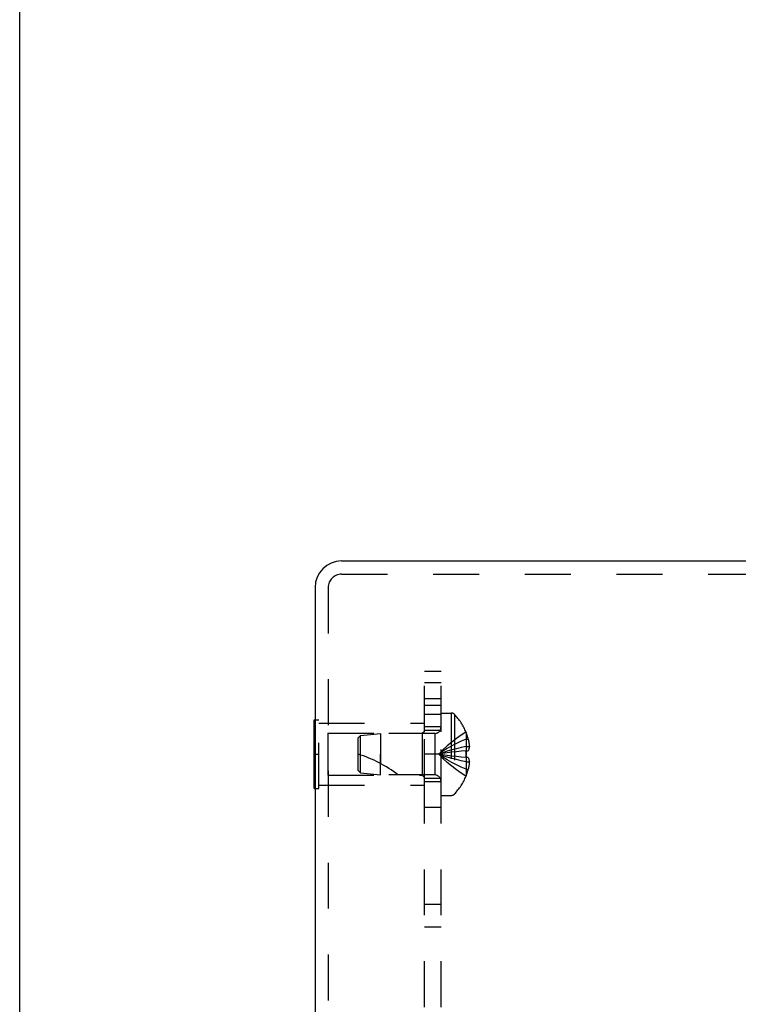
# Model space of a CAD drawing. Header units: inches. Extents: x 0 to 37.8, y 0 to 24.4.
# Tile 5 of 8: x 0 to 3.3, y 15.5 to 20. Entities that reach past the tile are written whole.
import ezdxf

# ---------------------------------------------------------------- set-up
doc = ezdxf.new("R2010")
doc.units = ezdxf.units.IN
doc.header["$LTSCALE"] = 2.077778
doc.header["$MEASUREMENT"] = 0
doc.linetypes.add('HIDDEN', pattern=[0.2, 0.1, -0.1])
doc.layers.get('0').update_dxf_attribs({"linetype": 'CONTINUOUS'})
doc.layers.add('DEFAULT_2', color=8, linetype='HIDDEN')
doc.layers.add('SUBPANEL', color=7, linetype='CONTINUOUS')

msp = doc.modelspace()

# ---------------------------------------------------------------- linework, layer by layer
at = {"color": 7, "linetype": 'Continuous'}
for p, q in [((0, 0), (0, 24.4444)), ((1.3342, 16.5026), (1.3342, 16.8146)), ((1.3342, 16.8146), (1.3382, 16.8146)), ((1.3342, 16.6586), (1.3382, 16.6586)), ((1.3342, 16.5026), (1.3382, 16.5026))]:
    msp.add_line(p, q, dxfattribs=at)
at = {"color": 3, "linetype": 'Continuous'}
for p, q in [((1.4582, 17.5336), (4.3312, 17.5336)), ((1.3382, 17.4136), (1.3382, 7.6536))]:
    msp.add_line(p, q, dxfattribs=at)
msp.add_arc((1.4582, 17.4136), 0.12, 90, 180, dxfattribs=at)
at = {"layer": 'DEFAULT_2', "color": 8, "linetype": 'HIDDEN'}
for p, q in [((1.4582, 17.4736), (4.3312, 17.4736)), ((1.3982, 17.4136), (1.3982, 7.6536)), ((1.3382, 16.8146), (1.3552, 16.8146)), ((1.3552, 16.5026), (1.3552, 16.8146)), ((1.9092, 16.4721), (1.9092, 16.8451)), ((1.9092, 16.8451), (1.9558, 16.8451)), ((1.9558, 16.8451), (1.9558, 16.4721)), ((1.9703, 16.8389), (1.9703, 16.4784)), ((1.3552, 16.7986), (1.8342, 16.7986)), ((1.8342, 16.5186), (1.8342, 16.7986)), ((1.3967, 16.7536), (1.3967, 16.5636)), ((1.3967, 16.7536), (1.8242, 16.7536)), ((1.5342, 16.7326), (1.5442, 16.7436)), ((1.5342, 16.5846), (1.5342, 16.7326)), ((1.5442, 16.7436), (1.6342, 16.7526)), ((1.5442, 16.5736), (1.5442, 16.7436)), ((1.6342, 16.7526), (1.6342, 16.6586)), ((1.881, 16.7526), (1.6342, 16.7526)), ((1.8242, 16.7536), (1.8342, 16.7636)), ((1.8242, 16.7536), (1.8242, 16.5636)), ((1.881, 16.7526), (1.881, 16.5646)), ((2.0226, 16.7581), (2.0222, 16.7579)), ((2.0222, 16.7579), (2.0226, 16.7569)), ((2.0226, 16.7569), (2.0226, 16.6741)), ((2.0226, 16.7271), (2.0326, 16.7271)), ((2.0226, 16.6935), (2.0375, 16.6935)), ((1.3382, 16.6586), (1.3552, 16.6586)), ((1.6342, 16.5646), (1.6342, 16.6586)), ((1.6342, 16.6586), (1.6342, 16.6166)), ((1.9579, 16.6672), (1.9374, 16.6645)), ((1.9789, 16.6697), (1.9577, 16.6672)), ((2.0004, 16.672), (1.9786, 16.6696)), ((2.0226, 16.6741), (2.0001, 16.672)), ((2.0226, 16.6431), (2.0001, 16.6453)), ((2.0222, 16.6741), (2.0223, 16.6715)), ((2.0226, 16.6741), (2.0222, 16.6741)), ((2.0223, 16.6457), (2.0222, 16.6432)), ((2.0226, 16.6431), (2.0222, 16.6432)), ((2.0226, 16.6741), (2.0326, 16.6741)), ((2.0226, 16.6612), (2.0226, 16.6586)), ((2.0226, 16.6586), (2.0226, 16.656)), ((2.0226, 16.6431), (2.0226, 16.5603)), ((2.0326, 16.6431), (2.0226, 16.6431)), ((2.0226, 16.6237), (2.0375, 16.6237)), ((2.0226, 16.5901), (2.0326, 16.5901)), ((1.3967, 16.5636), (1.8242, 16.5636)), ((1.5342, 16.5846), (1.5442, 16.5736)), ((1.5442, 16.5736), (1.6342, 16.5646)), ((1.881, 16.5646), (1.6342, 16.5646)), ((1.8242, 16.5636), (1.8342, 16.5536)), ((2.0226, 16.5603), (2.0222, 16.5594)), ((2.0222, 16.5594), (2.0226, 16.5591)), ((1.3382, 16.5026), (1.3552, 16.5026)), ((1.3552, 16.5186), (1.8342, 16.5186)), ((1.9092, 16.4721), (1.9558, 16.4721))]:
    msp.add_line(p, q, dxfattribs=at)
for points in [[(2.0222, 16.7579), (2.0001, 16.7442), (1.9786, 16.7294), (1.9577, 16.7134), (1.9374, 16.6963), (1.9177, 16.678), (1.8986, 16.6586)], [(2.0226, 16.7271), (2.0004, 16.7177), (1.9789, 16.7074), (1.9579, 16.6964), (1.9375, 16.6846), (1.9177, 16.672), (1.8986, 16.6586)], [(2.0326, 16.7271), (2.0336, 16.7229), (2.0344, 16.7187), (2.0352, 16.7145), (2.0358, 16.7103), (2.0364, 16.7061), (2.0368, 16.7019), (2.0372, 16.6977), (2.0375, 16.6935)], [(2.0226, 16.6935), (2.0004, 16.6887), (1.9789, 16.6835), (1.9579, 16.6779), (1.9375, 16.6719), (1.9177, 16.6654), (1.8986, 16.6586)], [(2.0375, 16.6935), (2.0372, 16.6912), (2.0369, 16.6889), (2.0364, 16.6865), (2.0359, 16.6841), (2.0352, 16.6817), (2.0345, 16.6792), (2.0336, 16.6767), (2.0326, 16.6741)], [(1.9375, 16.6645), (1.9177, 16.6617), (1.8986, 16.6586)], [(1.9374, 16.6645), (1.9177, 16.6616), (1.8986, 16.6586)], [(2.0222, 16.5594), (2.0001, 16.5731), (1.9786, 16.5879), (1.9577, 16.6039), (1.9374, 16.621), (1.9177, 16.6392), (1.8986, 16.6586)], [(2.0226, 16.5901), (2.0004, 16.5996), (1.9789, 16.6098), (1.9579, 16.6208), (1.9375, 16.6326), (1.9177, 16.6452), (1.8986, 16.6586)], [(2.0004, 16.6453), (1.9786, 16.6476), (1.9577, 16.6501), (1.9374, 16.6528), (1.9177, 16.6556), (1.8986, 16.6586)], [(1.9789, 16.6476), (1.9579, 16.6501), (1.9375, 16.6527), (1.9177, 16.6556), (1.8986, 16.6586)], [(2.0226, 16.6237), (2.0004, 16.6285), (1.9789, 16.6338), (1.9579, 16.6394), (1.9375, 16.6454), (1.9177, 16.6518), (1.8986, 16.6586)], [(2.0226, 16.6586), (2.0226, 16.6612), (2.0225, 16.6638), (2.0225, 16.6664), (2.0224, 16.669), (2.0223, 16.6715), (2.0222, 16.6741)], [(2.0222, 16.6432), (2.0223, 16.6457), (2.0224, 16.6483), (2.0225, 16.6509), (2.0225, 16.6534), (2.0226, 16.656), (2.0226, 16.6586)], [(2.0224, 16.669), (2.0225, 16.6664), (2.0225, 16.6638)], [(2.0225, 16.6534), (2.0225, 16.6509), (2.0224, 16.6483)], [(2.0326, 16.6431), (2.0336, 16.6406), (2.0345, 16.638), (2.0352, 16.6356), (2.0359, 16.6331), (2.0364, 16.6307), (2.0369, 16.6284), (2.0372, 16.626), (2.0375, 16.6237)], [(2.0375, 16.6237), (2.0372, 16.6195), (2.0368, 16.6153), (2.0364, 16.6111), (2.0358, 16.6069), (2.0352, 16.6027), (2.0344, 16.5985), (2.0336, 16.5943), (2.0326, 16.5901)]]:
    msp.add_lwpolyline(points, dxfattribs=at)
for centre, radius, start, end in [((1.4582, 17.4136), 0.06, 90, 180), ((1.9558, 16.8251), 0.02, 43.5138, 90), ((1.7804, 16.6586), 0.2618, 22.3613, 43.5138), ((1.881, 16.7808), 0.0282, 270, 360), ((1.7804, 16.6586), 0.2614, 15.1941, 22.0894), ((1.364, 16.1134), 0.5712, 52.1862, 72.6646), ((1.7804, 16.6586), 0.2614, 337.9106, 344.8059), ((1.881, 16.5364), 0.0282, 0, 90), ((1.7804, 16.6586), 0.2618, 316.4862, 337.6387), ((1.9558, 16.4921), 0.02, 270, 316.4862)]:
    msp.add_arc(centre, radius, start, end, dxfattribs=at)
at = {"layer": 'SUBPANEL', "color": 8, "linetype": 'HIDDEN'}
for p, q in [((1.8342, 8.0336), (1.8342, 17.0336)), ((1.9092, 17.0336), (1.8342, 17.0336)), ((1.9092, 8.0336), (1.9092, 17.0336)), ((1.9092, 16.9819), (1.8342, 16.9819)), ((1.9092, 16.9086), (1.8342, 16.9086)), ((1.9092, 16.8796), (1.8342, 16.8796)), ((1.8342, 16.8396), (1.9092, 16.8396)), ((1.8342, 16.7836), (1.9092, 16.7836)), ((1.8342, 16.7676), (1.9092, 16.7676)), ((1.9092, 16.6586), (1.8342, 16.6586)), ((1.8342, 16.5496), (1.9092, 16.5496)), ((1.9092, 16.5336), (1.8342, 16.5336)), ((1.9092, 16.4167), (1.8342, 16.4167)), ((1.9092, 15.9771), (1.8342, 15.9771)), ((1.9092, 15.8758), (1.8342, 15.8758))]:
    msp.add_line(p, q, dxfattribs=at)

doc.saveas('drawing.dxf')
